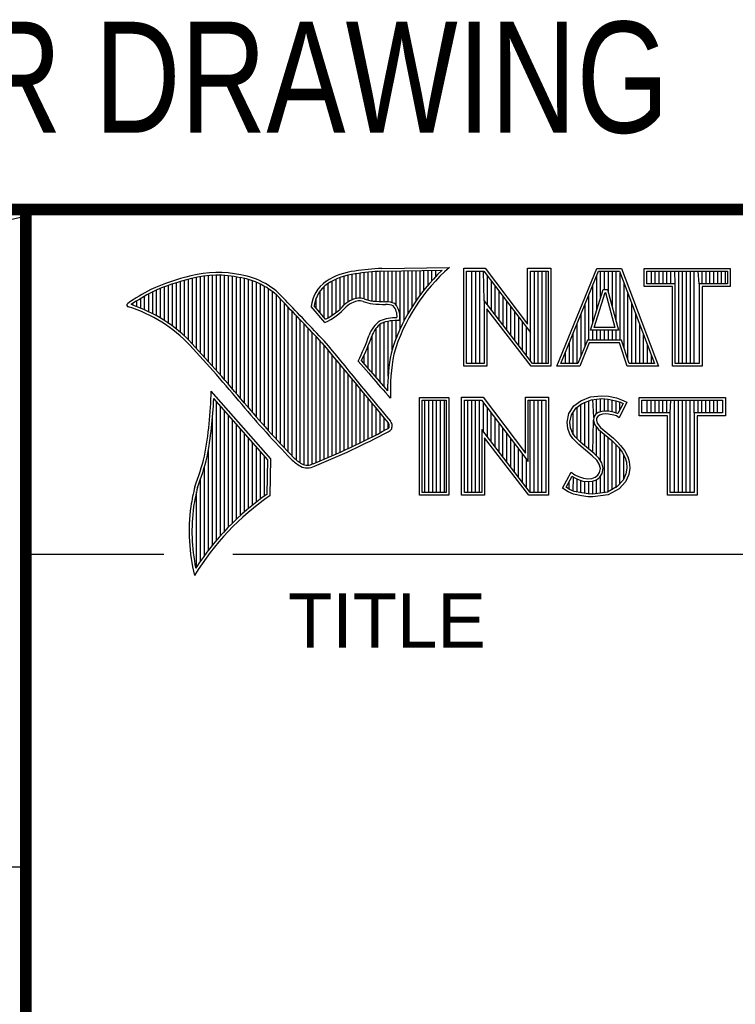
# Model space of a CAD drawing. Header units: inches. Extents: x 0 to 22, y 0 to 17.
# Tile 13 of 22: x 16.4 to 17.6, y 1.6 to 3.3. Entities that reach past the tile are written whole.
import ezdxf

# ---------------------------------------------------------------- set-up
doc = ezdxf.new("R2010")
doc.units = ezdxf.units.IN
doc.header["$LTSCALE"] = 1.21
doc.header["$MEASUREMENT"] = 0
doc.layers.get('0').update_dxf_attribs({"linetype": 'CONTINUOUS'})
doc.layers.add('DETAIL', color=7, linetype='CONTINUOUS')
doc.styles.get("Standard").update_dxf_attribs({"font": 'txt', "width": 0.8})
doc.styles.add('TEXTSTYLE_2', font='txt')

msp = doc.modelspace()

# ---------------------------------------------------------------- linework, layer by layer
at = {"color": 2, "linetype": 'CONTINUOUS'}
for p, q in [((16.3737, 2.9596), (21.5037, 2.9596)), ((16.3737, 2.9596), (16.3737, 1.2496)), ((16.375, 2.96), (21.5, 2.96)), ((16.6943, 2.6918), (16.6943, 2.8472)), ((16.7011, 2.6841), (16.7011, 2.8474)), ((16.708, 2.6764), (16.708, 2.8474)), ((16.7148, 2.6685), (16.7148, 2.847)), ((16.9264, 2.8018), (16.9264, 2.8477)), ((16.9332, 2.8053), (16.9332, 2.849)), ((16.9401, 2.8077), (16.9401, 2.8499)), ((16.9469, 2.8082), (16.9469, 2.8509)), ((16.9537, 2.8069), (16.9537, 2.8518)), ((16.9606, 2.8048), (16.9606, 2.8525)), ((16.9674, 2.8034), (16.9674, 2.8531)), ((16.9742, 2.8027), (16.9742, 2.8536)), ((16.981, 2.8023), (16.981, 2.854)), ((16.9838, 2.8589), (17.0997, 2.8607)), ((16.9839, 2.8541), (17.087, 2.8557)), ((16.9879, 2.802), (16.9879, 2.8542)), ((16.9947, 2.8019), (16.9947, 2.8543)), ((17.0015, 2.8005), (17.0015, 2.8544)), ((17.0083, 2.7963), (17.0083, 2.8545)), ((17.0152, 2.755), (17.0152, 2.8546)), ((17.022, 2.7691), (17.022, 2.8547)), ((17.0288, 2.7817), (17.0288, 2.8548)), ((17.0357, 2.7931), (17.0357, 2.8549)), ((17.0425, 2.8035), (17.0425, 2.855)), ((17.0493, 2.8131), (17.0493, 2.8551)), ((17.0561, 2.822), (17.0561, 2.8552)), ((17.063, 2.8303), (17.063, 2.8553)), ((17.0698, 2.8381), (17.0698, 2.8554)), ((17.0766, 2.8454), (17.0766, 2.8555)), ((17.1243, 2.8592), (17.1609, 2.8592)), ((17.1243, 2.6915), (17.1243, 2.8592)), ((17.1291, 2.8543), (17.1585, 2.8543)), ((17.1291, 2.6963), (17.1291, 2.8543)), ((17.1381, 2.6963), (17.1381, 2.8543)), ((17.1447, 2.6963), (17.1447, 2.8543)), ((17.1514, 2.6963), (17.1514, 2.8543)), ((17.1589, 2.8042), (17.1581, 2.8543)), ((17.1585, 2.8543), (17.2383, 2.7492)), ((17.1609, 2.8592), (17.2334, 2.7636)), ((17.2334, 2.8592), (17.2732, 2.8592)), ((17.2334, 2.7636), (17.2334, 2.8592)), ((17.2383, 2.8543), (17.2684, 2.8543)), ((17.2383, 2.7492), (17.2383, 2.8543)), ((17.2449, 2.6963), (17.2449, 2.8543)), ((17.2515, 2.6963), (17.2515, 2.8543)), ((17.2582, 2.6963), (17.2582, 2.8543)), ((17.2649, 2.6963), (17.2649, 2.8543)), ((17.2684, 2.8543), (17.2684, 2.6963)), ((17.2732, 2.8592), (17.2732, 2.6915)), ((17.2831, 2.6915), (17.3516, 2.8591)), ((17.2903, 2.6964), (17.3548, 2.8542)), ((17.3516, 2.8591), (17.3938, 2.8591)), ((17.3548, 2.8542), (17.3905, 2.8542)), ((17.3583, 2.8098), (17.3583, 2.8542)), ((17.365, 2.8228), (17.365, 2.8542)), ((17.3717, 2.817), (17.3717, 2.8542)), ((17.3784, 2.7925), (17.3784, 2.8542)), ((17.385, 2.7679), (17.385, 2.8542)), ((17.3905, 2.8542), (17.4504, 2.6964)), ((17.3917, 2.7364), (17.3917, 2.851)), ((17.3938, 2.8591), (17.4574, 2.6915)), ((17.4327, 2.8591), (17.5802, 2.8591)), ((17.4327, 2.8278), (17.4327, 2.8591)), ((17.4375, 2.8542), (17.5753, 2.8542)), ((17.4375, 2.8327), (17.4375, 2.8542)), ((17.4451, 2.8327), (17.4451, 2.8542)), ((17.4518, 2.8327), (17.4518, 2.8542)), ((17.4585, 2.8327), (17.4585, 2.8542)), ((17.4652, 2.8327), (17.4652, 2.8542)), ((17.4718, 2.8327), (17.4718, 2.8542)), ((17.4785, 2.8327), (17.4785, 2.8542)), ((17.4859, 2.8327), (17.4852, 2.8542)), ((17.4919, 2.6964), (17.4919, 2.8542)), ((17.4985, 2.6964), (17.4985, 2.8542)), ((17.5052, 2.6964), (17.5052, 2.8542)), ((17.5119, 2.6964), (17.5119, 2.8542)), ((17.5186, 2.6964), (17.5186, 2.8542)), ((17.5269, 2.8327), (17.5252, 2.8542)), ((17.5319, 2.8327), (17.5319, 2.8542)), ((17.5386, 2.8327), (17.5386, 2.8542)), ((17.5453, 2.8327), (17.5453, 2.8542)), ((17.5519, 2.8327), (17.5519, 2.8542)), ((17.5586, 2.8327), (17.5586, 2.8542)), ((17.5653, 2.8327), (17.5653, 2.8542)), ((17.572, 2.8327), (17.572, 2.8542)), ((17.5753, 2.8542), (17.5753, 2.8327)), ((17.5802, 2.8591), (17.5802, 2.8278)), ((16.6192, 2.765), (16.6192, 2.8301)), ((16.626, 2.7601), (16.626, 2.8325)), ((16.6329, 2.7549), (16.6329, 2.8347)), ((16.6397, 2.7492), (16.6397, 2.8367)), ((16.6465, 2.7431), (16.6465, 2.8386)), ((16.6533, 2.7366), (16.6533, 2.8403)), ((16.6602, 2.7295), (16.6602, 2.8419)), ((16.667, 2.7221), (16.667, 2.8435)), ((16.6738, 2.7146), (16.6738, 2.8449)), ((16.6806, 2.707), (16.6806, 2.8459)), ((16.6875, 2.6995), (16.6875, 2.8467)), ((16.7216, 2.6607), (16.7216, 2.8465)), ((16.7284, 2.6527), (16.7284, 2.8456)), ((16.7353, 2.6447), (16.7353, 2.8445)), ((16.7421, 2.6366), (16.7421, 2.8431)), ((16.7489, 2.6285), (16.7489, 2.8417)), ((16.7557, 2.6204), (16.7557, 2.84)), ((16.7626, 2.6125), (16.7626, 2.8378)), ((16.7694, 2.6046), (16.7694, 2.8352)), ((16.7762, 2.5968), (16.7762, 2.8321)), ((16.8923, 2.7747), (16.8923, 2.8335)), ((16.8991, 2.7788), (16.8991, 2.8375)), ((16.9059, 2.7837), (16.9059, 2.8408)), ((16.9128, 2.7896), (16.9128, 2.8436)), ((16.9196, 2.7966), (16.9196, 2.8459)), ((17.1648, 2.7965), (17.1648, 2.8461)), ((17.1714, 2.7879), (17.1714, 2.8373)), ((17.345, 2.7666), (17.345, 2.8302)), ((17.3517, 2.7882), (17.3517, 2.8465)), ((17.3984, 2.7232), (17.3984, 2.8334)), ((17.4859, 2.8327), (17.4375, 2.8327)), ((17.4859, 2.6964), (17.4859, 2.8327)), ((17.5753, 2.8327), (17.5269, 2.8327)), ((17.5269, 2.8327), (17.5269, 2.6964)), ((16.5851, 2.7849), (16.5851, 2.8154)), ((16.5919, 2.7815), (16.5919, 2.819)), ((16.5987, 2.7778), (16.5987, 2.8221)), ((16.6055, 2.7738), (16.6055, 2.8249)), ((16.6124, 2.7696), (16.6124, 2.8276)), ((16.7831, 2.5891), (16.7831, 2.8284)), ((16.7899, 2.5815), (16.7899, 2.8242)), ((16.7967, 2.5739), (16.7967, 2.8193)), ((16.8035, 2.5665), (16.8035, 2.8136)), ((16.8786, 2.783), (16.8786, 2.8206)), ((16.8855, 2.7749), (16.8855, 2.8281)), ((17.1781, 2.7792), (17.1781, 2.8285)), ((17.1848, 2.7705), (17.1848, 2.8197)), ((17.3383, 2.7364), (17.3383, 2.8138)), ((17.3409, 2.7533), (17.3624, 2.8228)), ((17.3475, 2.7581), (17.3659, 2.8179)), ((17.3624, 2.8228), (17.3701, 2.8228)), ((17.3659, 2.8179), (17.3664, 2.8179)), ((17.3664, 2.8179), (17.3827, 2.7581)), ((17.3701, 2.8228), (17.389, 2.7533)), ((17.4051, 2.7034), (17.4051, 2.8158)), ((17.481, 2.8278), (17.4327, 2.8278)), ((17.481, 2.6915), (17.481, 2.8278)), ((17.5802, 2.8278), (17.5318, 2.8278)), ((17.5318, 2.8278), (17.5318, 2.6915)), ((16.5578, 2.796), (16.5578, 2.7989)), ((16.5646, 2.7936), (16.5646, 2.8033)), ((16.5714, 2.7909), (16.5714, 2.8075)), ((16.5782, 2.788), (16.5782, 2.8116)), ((16.8104, 2.5591), (16.8104, 2.807)), ((16.8172, 2.5519), (16.8172, 2.7996)), ((16.8718, 2.791), (16.8718, 2.8085)), ((17.2418, 2.6963), (17.1589, 2.8042)), ((17.1589, 2.8042), (17.1589, 2.6963)), ((17.1915, 2.7618), (17.1915, 2.8109)), ((17.1981, 2.7531), (17.1981, 2.8021)), ((17.3316, 2.7267), (17.3316, 2.7975)), ((17.4118, 2.6964), (17.4118, 2.7982)), ((16.824, 2.5447), (16.824, 2.7924)), ((16.8308, 2.5375), (16.8308, 2.7853)), ((16.8864, 2.7664), (16.8632, 2.7937)), ((16.8877, 2.7723), (16.8682, 2.7952)), ((17.2395, 2.6915), (17.1637, 2.7899)), ((17.1637, 2.7899), (17.1637, 2.6915)), ((17.2048, 2.7445), (17.2048, 2.7933)), ((17.2115, 2.7358), (17.2115, 2.7845)), ((17.325, 2.7101), (17.325, 2.7812)), ((17.4184, 2.6964), (17.4184, 2.7806)), ((16.8377, 2.5314), (16.8377, 2.7781)), ((16.8445, 2.5262), (16.8445, 2.7709)), ((16.8513, 2.523), (16.8513, 2.7637)), ((16.981, 2.664), (16.981, 2.7634)), ((16.9879, 2.6563), (16.9879, 2.7665)), ((16.9947, 2.6748), (16.9947, 2.7683)), ((17.0015, 2.7195), (17.0015, 2.7694)), ((17.0083, 2.7388), (17.0083, 2.7698)), ((17.2182, 2.7271), (17.2182, 2.7757)), ((17.2248, 2.7184), (17.2248, 2.7669)), ((17.3183, 2.6964), (17.3183, 2.7648)), ((17.4251, 2.6964), (17.4251, 2.763)), ((16.8581, 2.5224), (16.8581, 2.7565)), ((16.865, 2.5241), (16.865, 2.7493)), ((16.9742, 2.672), (16.9742, 2.7568)), ((17.2315, 2.7098), (17.2315, 2.7581)), ((17.2382, 2.7011), (17.2383, 2.7492)), ((17.3116, 2.6964), (17.3116, 2.7485)), ((17.389, 2.7533), (17.3409, 2.7533)), ((17.345, 2.7364), (17.345, 2.7533)), ((17.3827, 2.7581), (17.3475, 2.7581)), ((17.3517, 2.7364), (17.3517, 2.7533)), ((17.3583, 2.7364), (17.3583, 2.7533)), ((17.365, 2.7364), (17.365, 2.7533)), ((17.3717, 2.7364), (17.3717, 2.7533)), ((17.3784, 2.7364), (17.3784, 2.7533)), ((17.385, 2.7364), (17.385, 2.7533)), ((16.8718, 2.527), (16.8718, 2.7421)), ((16.8786, 2.5298), (16.8786, 2.7348)), ((16.9674, 2.6802), (16.9674, 2.7444)), ((17.3049, 2.6964), (17.3049, 2.7322)), ((17.3356, 2.7364), (17.3195, 2.6964)), ((17.3388, 2.7316), (17.3228, 2.6915)), ((17.394, 2.7364), (17.3356, 2.7364)), ((17.3905, 2.7316), (17.3388, 2.7316)), ((17.4039, 2.6915), (17.3905, 2.7316)), ((17.4074, 2.6964), (17.394, 2.7364)), ((17.4318, 2.6964), (17.4318, 2.7455)), ((16.8855, 2.5327), (16.8855, 2.727)), ((16.8923, 2.5356), (16.8923, 2.7187)), ((16.9606, 2.6882), (16.9606, 2.7266)), ((17.2983, 2.6964), (17.2983, 2.7158)), ((17.4385, 2.6964), (17.4385, 2.7279)), ((16.8991, 2.5385), (16.8991, 2.7104)), ((16.9059, 2.5415), (16.9059, 2.7022)), ((16.9616, 2.6797), (16.9434, 2.7005)), ((16.9653, 2.6828), (16.9492, 2.7013)), ((16.9537, 2.696), (16.9537, 2.7109)), ((17.1589, 2.6963), (17.1291, 2.6963)), ((17.2684, 2.6963), (17.2418, 2.6963)), ((17.3195, 2.6964), (17.2903, 2.6964)), ((17.4504, 2.6964), (17.4074, 2.6964)), ((17.4451, 2.6964), (17.4451, 2.7103)), ((17.5269, 2.6964), (17.4859, 2.6964)), ((16.9128, 2.5446), (16.9128, 2.6939)), ((16.9196, 2.5477), (16.9196, 2.6856)), ((17.1637, 2.6915), (17.1243, 2.6915)), ((17.2732, 2.6915), (17.2395, 2.6915)), ((17.3228, 2.6915), (17.2831, 2.6915)), ((17.4574, 2.6915), (17.4039, 2.6915)), ((17.5318, 2.6915), (17.481, 2.6915)), ((16.9264, 2.5508), (16.9264, 2.6774)), ((16.9332, 2.554), (16.9332, 2.6691)), ((16.7939, 2.533), (16.6919, 2.6489)), ((16.9401, 2.5573), (16.9401, 2.6608)), ((16.9469, 2.5606), (16.9469, 2.6526)), ((16.789, 2.5312), (16.6964, 2.6365)), ((16.7011, 2.3939), (16.7011, 2.6311)), ((16.9537, 2.5639), (16.9537, 2.6443)), ((16.9606, 2.5673), (16.9606, 2.6361)), ((16.999, 2.637), (16.9946, 2.6418)), ((17.0482, 2.6383), (17.0988, 2.6383)), ((17.0482, 2.4708), (17.0482, 2.6383)), ((17.0531, 2.6334), (17.0939, 2.6334)), ((17.0531, 2.4756), (17.0531, 2.6334)), ((17.0577, 2.4756), (17.0577, 2.6334)), ((17.0644, 2.4756), (17.0644, 2.6334)), ((17.071, 2.4756), (17.071, 2.6334)), ((17.0777, 2.4756), (17.0777, 2.6334)), ((17.0844, 2.4756), (17.0844, 2.6334)), ((17.0911, 2.4756), (17.0911, 2.6334)), ((17.0939, 2.6334), (17.0939, 2.4756)), ((17.0988, 2.6383), (17.0988, 2.4708)), ((17.1205, 2.6385), (17.1571, 2.6385)), ((17.1205, 2.4708), (17.1205, 2.6385)), ((17.1253, 2.6336), (17.1547, 2.6336)), ((17.1253, 2.4756), (17.1253, 2.6336)), ((17.1311, 2.4756), (17.1311, 2.6336)), ((17.1378, 2.4756), (17.1378, 2.6336)), ((17.1445, 2.4756), (17.1445, 2.6336)), ((17.1511, 2.4756), (17.1511, 2.6336)), ((17.1547, 2.6336), (17.2345, 2.5284)), ((17.1571, 2.6385), (17.2296, 2.5429)), ((17.1578, 2.5799), (17.1578, 2.6295)), ((17.2296, 2.6385), (17.2694, 2.6385)), ((17.2296, 2.5429), (17.2296, 2.6385)), ((17.2345, 2.6336), (17.2646, 2.6336)), ((17.2345, 2.5284), (17.2345, 2.6336)), ((17.2379, 2.4756), (17.2379, 2.6336)), ((17.2446, 2.4756), (17.2446, 2.6336)), ((17.2513, 2.4756), (17.2513, 2.6336)), ((17.2579, 2.4756), (17.2579, 2.6336)), ((17.2646, 2.6336), (17.2646, 2.4756)), ((17.2694, 2.6385), (17.2694, 2.4708)), ((17.3127, 2.6238), (17.3245, 2.6324)), ((17.3162, 2.6204), (17.3269, 2.6281)), ((17.3245, 2.6324), (17.3412, 2.639)), ((17.3269, 2.6281), (17.3424, 2.6343)), ((17.3314, 2.5555), (17.3314, 2.6299)), ((17.338, 2.5499), (17.338, 2.6326)), ((17.3412, 2.639), (17.3596, 2.641)), ((17.3424, 2.6343), (17.3597, 2.6362)), ((17.3466, 2.6041), (17.3447, 2.6345)), ((17.3514, 2.6103), (17.3514, 2.6353)), ((17.3581, 2.6135), (17.3581, 2.636)), ((17.3596, 2.641), (17.372, 2.6402)), ((17.3597, 2.6362), (17.3713, 2.6354)), ((17.3647, 2.6146), (17.3647, 2.6358)), ((17.3713, 2.6354), (17.3843, 2.6326)), ((17.3714, 2.6146), (17.3714, 2.6353)), ((17.372, 2.6402), (17.3856, 2.6373)), ((17.3781, 2.6134), (17.3781, 2.6339)), ((17.3843, 2.6326), (17.3921, 2.6299)), ((17.3848, 2.6117), (17.3848, 2.6324)), ((17.3856, 2.6373), (17.3939, 2.6344)), ((17.4031, 2.6301), (17.3899, 2.6036)), ((17.3914, 2.6176), (17.3914, 2.6301)), ((17.3921, 2.6299), (17.3966, 2.6278)), ((17.3939, 2.6344), (17.4031, 2.6301)), ((17.4242, 2.6383), (17.5717, 2.6383)), ((17.4242, 2.607), (17.4242, 2.6383)), ((17.429, 2.6334), (17.5669, 2.6334)), ((17.429, 2.6119), (17.429, 2.6334)), ((17.4382, 2.6119), (17.4382, 2.6334)), ((17.4448, 2.6119), (17.4448, 2.6334)), ((17.4515, 2.6119), (17.4515, 2.6334)), ((17.4582, 2.6119), (17.4582, 2.6334)), ((17.4649, 2.6119), (17.4649, 2.6334)), ((17.4716, 2.6119), (17.4716, 2.6334)), ((17.4774, 2.6119), (17.4782, 2.6334)), ((17.4849, 2.4756), (17.4849, 2.6334)), ((17.4916, 2.4756), (17.4916, 2.6334)), ((17.4983, 2.4756), (17.4983, 2.6334)), ((17.5049, 2.4756), (17.5049, 2.6334)), ((17.5116, 2.4756), (17.5116, 2.6334)), ((17.5185, 2.6119), (17.5183, 2.6334)), ((17.525, 2.6119), (17.525, 2.6334)), ((17.5316, 2.6119), (17.5316, 2.6334)), ((17.5383, 2.6119), (17.5383, 2.6334)), ((17.545, 2.6119), (17.545, 2.6334)), ((17.5517, 2.6119), (17.5517, 2.6334)), ((17.5583, 2.6119), (17.5583, 2.6334)), ((17.5669, 2.6334), (17.5669, 2.6119)), ((17.5717, 2.6383), (17.5717, 2.607)), ((16.708, 2.4018), (16.708, 2.6233)), ((16.7148, 2.4093), (16.7148, 2.6156)), ((16.9674, 2.5708), (16.9674, 2.6278)), ((16.9742, 2.5743), (16.9742, 2.6195)), ((16.981, 2.5778), (16.981, 2.6113)), ((17.1645, 2.5712), (17.1645, 2.6207)), ((17.1712, 2.5625), (17.1712, 2.6119)), ((17.3037, 2.6105), (17.3127, 2.6238)), ((17.3083, 2.6086), (17.3162, 2.6204)), ((17.3113, 2.5744), (17.3113, 2.6131)), ((17.318, 2.5677), (17.318, 2.6217)), ((17.3247, 2.561), (17.3247, 2.6265)), ((17.3543, 2.6124), (17.3497, 2.609)), ((17.3604, 2.6142), (17.3543, 2.6124)), ((17.3664, 2.6148), (17.3604, 2.6142)), ((17.3726, 2.6145), (17.3664, 2.6148)), ((17.3819, 2.6126), (17.3726, 2.6145)), ((17.3873, 2.6109), (17.3819, 2.6126)), ((17.3966, 2.6278), (17.3879, 2.6106)), ((17.4774, 2.6119), (17.429, 2.6119)), ((17.4774, 2.4756), (17.4774, 2.6119)), ((17.5669, 2.6119), (17.5185, 2.6119)), ((17.5185, 2.6119), (17.5185, 2.4756)), ((16.6943, 2.3857), (16.6943, 2.603)), ((16.7216, 2.4165), (16.7216, 2.6078)), ((16.7284, 2.4233), (16.7284, 2.6001)), ((16.9879, 2.5814), (16.9879, 2.603)), ((16.9947, 2.5853), (16.9947, 2.5948)), ((17.1778, 2.5539), (17.1778, 2.6031)), ((17.1845, 2.5452), (17.1845, 2.5943)), ((17.3009, 2.5961), (17.3037, 2.6105)), ((17.302, 2.5852), (17.3009, 2.5961)), ((17.3058, 2.5959), (17.3083, 2.6086)), ((17.3068, 2.5863), (17.3058, 2.5959)), ((17.3447, 2.5443), (17.3461, 2.5993)), ((17.3466, 2.6041), (17.3461, 2.5993)), ((17.3461, 2.5993), (17.3477, 2.5922)), ((17.3497, 2.609), (17.3466, 2.6041)), ((17.3513, 2.6025), (17.351, 2.5996)), ((17.351, 2.5996), (17.3521, 2.5944)), ((17.3533, 2.6056), (17.3513, 2.6025)), ((17.3521, 2.5944), (17.3582, 2.5869)), ((17.3565, 2.6079), (17.3533, 2.6056)), ((17.3614, 2.6094), (17.3565, 2.6079)), ((17.3665, 2.6099), (17.3614, 2.6094)), ((17.372, 2.6097), (17.3665, 2.6099)), ((17.3807, 2.6079), (17.372, 2.6097)), ((17.3853, 2.6065), (17.3807, 2.6079)), ((17.3899, 2.6036), (17.3853, 2.6065)), ((17.3879, 2.6106), (17.3873, 2.6109)), ((17.4726, 2.607), (17.4242, 2.607)), ((17.4726, 2.4708), (17.4726, 2.607)), ((17.5717, 2.607), (17.5233, 2.607)), ((17.5233, 2.607), (17.5233, 2.4708)), ((16.7353, 2.4299), (16.7353, 2.5923)), ((16.7421, 2.4363), (16.7421, 2.5846)), ((17.238, 2.4756), (17.1551, 2.5834)), ((17.1551, 2.5834), (17.1551, 2.4756)), ((17.1912, 2.5365), (17.1912, 2.5855)), ((17.3058, 2.5754), (17.302, 2.5852)), ((17.3101, 2.5777), (17.3068, 2.5863)), ((17.3147, 2.571), (17.3101, 2.5777)), ((17.3477, 2.5922), (17.3547, 2.5835)), ((17.3514, 2.5381), (17.3514, 2.5876)), ((17.3547, 2.5835), (17.3771, 2.5649)), ((17.3581, 2.5298), (17.3581, 2.5807)), ((17.3582, 2.5869), (17.3804, 2.5685)), ((16.7489, 2.4424), (16.7489, 2.5768)), ((16.7557, 2.4482), (16.7557, 2.569)), ((16.7626, 2.4538), (16.7626, 2.5613)), ((17.2356, 2.4708), (17.1599, 2.5692)), ((17.1599, 2.5692), (17.1599, 2.4708)), ((17.1979, 2.5278), (17.1979, 2.5767)), ((17.2045, 2.5192), (17.2045, 2.5679)), ((17.3109, 2.5679), (17.3058, 2.5754)), ((17.3153, 2.5636), (17.3109, 2.5679)), ((17.3243, 2.5614), (17.3147, 2.571)), ((17.321, 2.5578), (17.3153, 2.5636)), ((17.3474, 2.5421), (17.3243, 2.5614)), ((17.3647, 2.4755), (17.3647, 2.5752)), ((17.3714, 2.4763), (17.3714, 2.5696)), ((17.3771, 2.5649), (17.383, 2.559)), ((17.3781, 2.4808), (17.3781, 2.5639)), ((17.3804, 2.5685), (17.3864, 2.5624)), ((17.3864, 2.5624), (17.3925, 2.5561)), ((16.6875, 2.377), (16.6875, 2.5502)), ((16.7694, 2.4592), (16.7694, 2.5535)), ((16.7762, 2.4644), (16.7762, 2.5458)), ((17.2112, 2.5105), (17.2112, 2.5591)), ((17.2179, 2.5018), (17.2179, 2.5503)), ((17.3441, 2.5385), (17.321, 2.5578)), ((17.383, 2.559), (17.3888, 2.5529)), ((17.3848, 2.4834), (17.3848, 2.5571)), ((17.3888, 2.5529), (17.3953, 2.5446)), ((17.3914, 2.4908), (17.3914, 2.5495)), ((17.3925, 2.5561), (17.3994, 2.5472)), ((17.3953, 2.5446), (17.4001, 2.535)), ((17.3994, 2.5472), (17.4046, 2.5368)), ((16.7831, 2.4694), (16.7831, 2.538)), ((16.788, 2.4729), (16.789, 2.5312)), ((16.7927, 2.4704), (16.7939, 2.533)), ((17.2246, 2.4931), (17.2246, 2.5415)), ((17.2312, 2.4844), (17.2312, 2.5327)), ((17.3516, 2.5311), (17.3441, 2.5385)), ((17.3554, 2.5341), (17.3474, 2.5421)), ((17.3559, 2.5241), (17.3516, 2.5311)), ((17.3604, 2.5261), (17.3554, 2.5341)), ((17.3981, 2.4982), (17.3981, 2.5389)), ((17.4001, 2.535), (17.4024, 2.5275)), ((17.4024, 2.5275), (17.4031, 2.5174)), ((17.4046, 2.5368), (17.4072, 2.5285)), ((17.4072, 2.5285), (17.408, 2.5172)), ((16.6806, 2.368), (16.6806, 2.52)), ((17.2931, 2.483), (17.3081, 2.5106)), ((17.3081, 2.5106), (17.3144, 2.506)), ((17.3579, 2.5169), (17.3559, 2.5241)), ((17.3565, 2.5097), (17.3579, 2.5169)), ((17.3629, 2.5171), (17.3604, 2.5261)), ((17.3611, 2.5079), (17.3629, 2.5171)), ((17.4031, 2.5174), (17.4016, 2.5077)), ((17.408, 2.5172), (17.4063, 2.5063)), ((16.6738, 2.3584), (16.6738, 2.4982)), ((17.2995, 2.4845), (17.3097, 2.5034)), ((17.3047, 2.481), (17.3047, 2.4941)), ((17.3097, 2.5034), (17.3119, 2.5018)), ((17.3113, 2.478), (17.3119, 2.5018)), ((17.3119, 2.5018), (17.3189, 2.4983)), ((17.3144, 2.506), (17.3207, 2.5028)), ((17.318, 2.4765), (17.318, 2.4986)), ((17.3189, 2.4983), (17.328, 2.4952)), ((17.3207, 2.5028), (17.3291, 2.5)), ((17.3247, 2.475), (17.3247, 2.4963)), ((17.328, 2.4952), (17.3365, 2.4942)), ((17.3291, 2.5), (17.3366, 2.4991)), ((17.3314, 2.474), (17.3314, 2.4948)), ((17.3365, 2.4942), (17.3446, 2.4949)), ((17.3366, 2.4991), (17.3435, 2.4997)), ((17.338, 2.473), (17.338, 2.494)), ((17.3435, 2.4997), (17.3487, 2.5017)), ((17.3446, 2.4949), (17.351, 2.4974)), ((17.3447, 2.4728), (17.3447, 2.4949)), ((17.3487, 2.5017), (17.3536, 2.5051)), ((17.351, 2.4974), (17.3572, 2.5017)), ((17.3514, 2.4737), (17.3514, 2.4975)), ((17.3536, 2.5051), (17.3565, 2.5097)), ((17.3572, 2.5017), (17.3611, 2.5079)), ((17.3581, 2.4746), (17.3581, 2.5024)), ((17.3967, 2.4966), (17.3868, 2.4857)), ((17.4008, 2.4939), (17.3899, 2.4818)), ((17.4016, 2.5077), (17.3967, 2.4966)), ((17.4063, 2.5063), (17.4008, 2.4939)), ((16.667, 2.3482), (16.667, 2.477)), ((17.3026, 2.4766), (17.2931, 2.483)), ((17.3049, 2.4809), (17.2995, 2.4845)), ((17.3118, 2.4729), (17.3026, 2.4766)), ((17.3132, 2.4775), (17.3049, 2.4809)), ((17.3262, 2.4748), (17.3132, 2.4775)), ((17.3868, 2.4857), (17.3699, 2.4761)), ((17.3899, 2.4818), (17.3714, 2.4714)), ((17.0988, 2.4708), (17.0482, 2.4708)), ((17.0939, 2.4756), (17.0531, 2.4756)), ((17.1599, 2.4708), (17.1205, 2.4708)), ((17.1551, 2.4756), (17.1253, 2.4756)), ((17.2694, 2.4708), (17.2356, 2.4708)), ((17.2646, 2.4756), (17.238, 2.4756)), ((17.3254, 2.47), (17.3118, 2.4729)), ((17.3369, 2.4683), (17.3254, 2.47)), ((17.3373, 2.4731), (17.3262, 2.4748)), ((17.3452, 2.468), (17.3369, 2.4683)), ((17.345, 2.4729), (17.3373, 2.4731)), ((17.3699, 2.4761), (17.345, 2.4729)), ((17.3714, 2.4714), (17.3452, 2.468)), ((17.5233, 2.4708), (17.4726, 2.4708)), ((17.5185, 2.4756), (17.4774, 2.4756)), ((16.375, 2.37), (16.6109, 2.37)), ((16.7288, 2.37), (21.5, 2.37)), ((13.61, 1.835), (16.375, 1.835))]:
    msp.add_line(p, q, dxfattribs=at)
at = {"color": 7, "linetype": 'CONTINUOUS', "const_width": 0.02}
for points in [[(13.6, 2.9595), (21.5, 2.96)], [(16.375, 2.96), (16.375, 0.5)]]:
    msp.add_lwpolyline(points, dxfattribs=at)
at = {"color": 2, "linetype": 'CONTINUOUS'}
for centre, radius, start, end in [((16.7034, 2.6747), 0.1775, 77.2819, 105.0682), ((16.7034, 2.6747), 0.1727, 77.2314, 105.1003), ((16.7222, 2.7226), 0.1269, 40.2333, 80.7735), ((16.9502, 2.7423), 0.1128, 96.3009, 123.1685), ((16.9502, 2.7423), 0.108, 96.2443, 123.1259), ((17.0005, 2.4511), 0.4082, 92.3475, 98.8367), ((17.0005, 2.4511), 0.4034, 92.3569, 98.8525), ((17.308, 2.6221), 0.3216, 133.4014, 163.4571), ((17.308, 2.6221), 0.3168, 131.1193, 163.4132), ((16.7315, 2.5144), 0.3399, 102.6162, 114.8514), ((16.7315, 2.5144), 0.3351, 102.5989, 114.8296), ((16.7222, 2.7226), 0.1221, 40.1653, 80.8429), ((16.923, 2.7875), 0.0602, 125.032, 174.0466), ((16.923, 2.7875), 0.0554, 125.1142, 171.9572), ((16.7759, 2.4698), 0.3996, 117.9347, 124.5691), ((16.7759, 2.4698), 0.3948, 117.954, 124.0374), ((16.5507, 2.7963), 0.00298, 121.3543, 265.8048), ((16.4772, 2.5601), 0.2493, 43.1664, 71.8497), ((9.1994, -4.4938), 10.5463, 43.2461, 43.76704), ((9.199, -4.4944), 10.5518, 43.24607, 43.76701), ((16.8429, 2.8642), 0.1022, 295.9966, 318.5916), ((16.9517, 2.7612), 0.0478, 112.9196, 132.2699), ((16.9517, 2.7612), 0.043, 112.6662, 131.9321), ((16.9455, 2.7813), 0.0269, 72.6128, 117.3853), ((16.9455, 2.7813), 0.0221, 72.9381, 117.8635), ((16.977, 2.8697), 0.0718, 249.5515, 263.1636), ((16.977, 2.8697), 0.067, 249.4455, 263.1373), ((16.9944, 3.0501), 0.253, 264.1107, 269.1006), ((16.9944, 3.0501), 0.2482, 264.1189, 269.068), ((16.9917, 2.7681), 0.0339, 64.4685, 92.2537), ((16.9917, 2.7681), 0.0291, 66.3231, 92.5053), ((16.9825, 2.7769), 0.0323, 347.1178, 42.4037), ((16.4773, 2.5601), 0.2445, 43.1672, 72.5708), ((16.8429, 2.8642), 0.107, 293.9928, 318.4439), ((16.9825, 2.7769), 0.0275, 355.2987, 40.4494), ((17.0047, 2.732), 0.0441, 122.6948, 163.4996), ((17.0047, 2.732), 0.0393, 123.3496, 163.7165), ((17.0094, 2.698), 0.0767, 89.6565, 111.8738), ((17.0094, 2.698), 0.0719, 86.3769, 111.5054), ((14.6639, 0.8852), 2.7178, 39.9159, 42.7668), ((117.205, 85.4976), 130.0576, 219.522219, 219.6006), ((117.1292, 85.4341), 129.954, 219.521832, 219.600442), ((16.5488, 2.8964), 0.4406, 333.6063, 339.8409), ((16.5488, 2.8963), 0.4454, 334.022, 339.8635), ((14.6645, 0.8858), 2.7122, 39.9143, 42.7655), ((17.3248, 2.6518), 0.3309, 169.2392, 180.3763), ((17.3248, 2.6518), 0.3261, 169.2807, 182.6075), ((17.5234, 3.1364), 0.724, 219.1087, 223.0885), ((17.5234, 3.1364), 0.7192, 219.1032, 222.5932), ((16.0461, 2.6599), 0.6459, 349.0852, 359.0204), ((16.0461, 2.6599), 0.6507, 349.0758, 357.94), ((18.1343, 3.7937), 1.8102, 220.042, 224.0069), ((18.1342, 3.7937), 1.815, 220.0434, 224.0127), ((16.9709, 2.5786), 0.0288, 26.3697, 33.9), ((16.9709, 2.5786), 0.0336, 24.6866, 34.3242), ((16.3916, 3.7016), 1.269, 291.9871, 298.2491), ((16.3917, 3.7016), 1.2737, 291.9984, 298.2504), ((16.98, 2.6057), 0.0252, 299.2501, 311.2614), ((16.98, 2.6057), 0.03, 299.1847, 314.8198), ((16.9687, 2.5899), 0.028, 353.6797, 3.043), ((16.9687, 2.5899), 0.0328, 350.4758, 4.7759), ((16.2632, 2.6388), 0.4292, 339.0712, 346.3669), ((16.2632, 2.6388), 0.434, 339.1085, 346.381), ((16.9079, 2.6176), 0.116, 227.0911, 236.9191), ((16.9079, 2.6176), 0.1112, 227.1627, 236.7917), ((16.8565, 2.5437), 0.0261, 242.8484, 298.0511), ((16.8565, 2.5437), 0.0213, 243.4913, 298.7009), ((17.0658, 2.3848), 0.4141, 165.9359, 170.6858), ((17.0658, 2.3848), 0.4093, 165.9761, 170.6762), ((17.0508, 2.0969), 0.454, 124.6428, 148.5563), ((17.0508, 2.0969), 0.4588, 124.9509, 147.098), ((16.9723, 2.4095), 0.318, 172.3562, 193.7958), ((16.9723, 2.4095), 0.3132, 172.3688, 191.6866)]:
    msp.add_arc(centre, radius, start, end, dxfattribs=at)
at = {"layer": 'DETAIL', "color": 7, "linetype": 'CONTINUOUS'}
msp.add_line((16.3856, 2.9508), (13.6012, 2.3085), dxfattribs=at)

# ---------------------------------------------------------------- texts
at = {"color": 7, "linetype": 'CONTINUOUS', "insert": (16.3742, 3.2811), "char_height": 0.19, "width": 2.432, "attachment_point": 2, "line_spacing_factor": 0.9}
msp.add_mtext('CUSTOMER DRAWING', dxfattribs=at)
at = {"color": 2, "linetype": 'CONTINUOUS', "insert": (16.8235, 2.303), "char_height": 0.093, "width": 0.465, "attachment_point": 1, "line_spacing_factor": 0.9, "style": 'TEXTSTYLE_2'}
msp.add_mtext('TITLE', dxfattribs=at)

doc.saveas('drawing.dxf')
